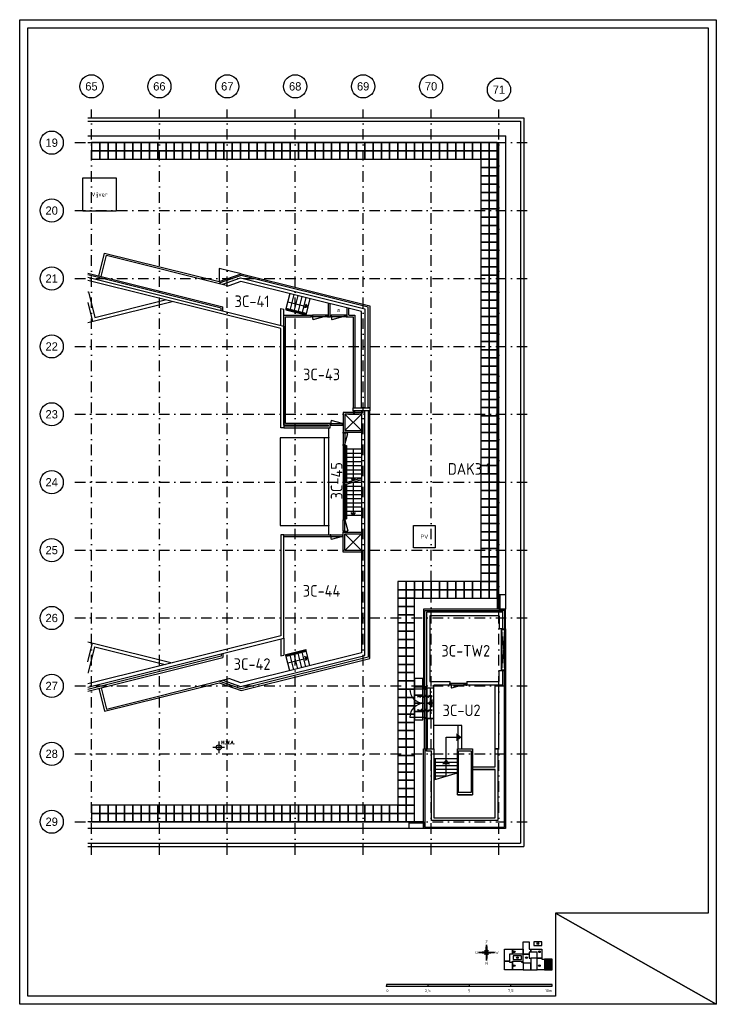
# Model space of a CAD drawing. Header units: millimetres. Extents: x 187868 to 229918, y 27675 to 87125.
import ezdxf
from ezdxf.enums import TextEntityAlignment as Align

# ---------------------------------------------------------------- set-up
doc = ezdxf.new("R2010")
doc.units = ezdxf.units.MM
doc.header["$LTSCALE"] = 50
doc.header["$PDSIZE"] = 5
doc.linetypes.add('DASHDOT', pattern=[25.4, 12.7, -6.35, 0, -6.35])
doc.layers.get('0').update_dxf_attribs({"linetype": 'CONTINUOUS'})
for name, color, linetype in [('02---0-A_2MMTEKST', 2, 'CONTINUOUS'), ('04---0-A_5MMTEKST', 4, 'CONTINUOUS'), ('09---0-A_STRAMIEN', 1, 'DASHDOT'), ('48---0--OVERIGEAFW', 7, 'CONTINUOUS'), ('AL21----', 6, 'CONTINUOUS'), ('AL22----', 2, 'CONTINUOUS'), ('AL24----', 6, 'CONTINUOUS'), ('AL27----', 8, 'CONTINUOUS'), ('AL28----', 3, 'CONTINUOUS'), ('AL31----', 5, 'CONTINUOUS'), ('AL31----sub', 1, 'CONTINUOUS'), ('AL32----', 4, 'CONTINUOUS'), ('AL34----', 6, 'CONTINUOUS'), ('AL47----', 1, 'CONTINUOUS'), ('BL$2----_Kader-modelspace', 252, 'CONTINUOUS'), ('BL$5----', 1, 'CONTINUOUS'), ('BL$6----', 1, 'CONTINUOUS'), ('BL$8----_KAST', 2, 'CONTINUOUS'), ('BL$8----_TEKST', 3, 'CONTINUOUS'), ('BL$8----_Tekst-GGBR', 2, 'CONTINUOUS')]:
    doc.layers.add(name, color=color, linetype=linetype)
doc.styles.add('5', font='BUROTEXT', dxfattribs={"height": 1000})
doc.styles.add('BURO-012', font='isocp.shx', dxfattribs={"height": 1.2})
doc.styles.add('BURO-025', font='isocp.shx')
doc.styles.add('BURO-035', font='isocp.shx')
doc.styles.add('RS', font='romans')
doc.styles.add('STABICAD-050', font='ISOCP.SHX', dxfattribs={"height": 250})

# ---------------------------------------------------------------- blocks, each defined once
blk = doc.blocks.new('Ruimtenr')
at = {"style": 'BURO-035'}
blk.add_attdef('LOKATIENUMMER', text='', height=1, dxfattribs=at).set_placement((0, 0), align=Align.MIDDLE_CENTER)
at = {"color": 2, "style": 'BURO-025', "flags": 1}
blk.add_attdef('GEB-LOK-NUMMER', text='', height=0.75, dxfattribs=at).set_placement((0, -0.25), align=Align.MIDDLE_CENTER)
blk = doc.blocks.new('Tegel-500x500')
blk.add_lwpolyline([(-250, -250), (250, -250), (250, 250), (-250, 250)], close=True)
blk = doc.blocks.new('*U5', base_point=(517, -350))
at = {"color": 0}
for p, q in [((0, -300), (67, -300)), ((0, -400), (0, -300)), ((67, -400), (0, -400)), ((67, -300), (67, -400)), ((967, -300), (67, -300)), ((967, -400), (67, -400)), ((967, -350), (98, -583)), ((1034, -300), (967, -300)), ((967, -300), (967, -400)), ((967, -400), (1034, -400)), ((1034, -400), (1034, -300))]:
    blk.add_line(p, q, dxfattribs=at)
blk.add_arc((967, -350), 900, 180, 195, dxfattribs=at)
blk = doc.blocks.new('Ref_A0-P')
at = {"layer": 'BL$2----_Kader-modelspace', "color": 9}
for p, q in [((841, 0), (647, 110)), ((647, 110), (841, 0))]:
    blk.add_line(p, q, dxfattribs=at)
at = {"layer": 'BL$2----_Kader-modelspace', "color": 1}
blk.add_lwpolyline([(841, 1189), (841, 0), (0, 0), (0, 1189)], close=True, dxfattribs=at)
at = {"layer": 'BL$2----_Kader-modelspace', "color": 9}
blk.add_lwpolyline([(647, 110), (647, 10), (10, 10), (10, 1179), (831, 1179), (831, 110)], close=True, dxfattribs=at)
blk = doc.blocks.new('Kompaspijl')
for p, q in [((9.6, 0), (-9.6, 0)), ((-9.6, 0), (-0.8, -0.8)), ((-9.5, 0), (-9.5, 0)), ((-9.4, 0), (-9.4, 0)), ((-9.3, 0), (-9.3, 0)), ((-9.2, 0), (-9.2, 0)), ((-9, 0.1), (-9, 0)), ((-8.9, 0.1), (-8.9, 0)), ((-8.8, 0.1), (-8.8, 0)), ((-8.7, 0.1), (-8.7, 0)), ((-8.6, 0.1), (-8.6, 0)), ((-8.4, 0.1), (-8.4, 0)), ((-8.3, 0.1), (-8.3, 0)), ((-8.2, 0.1), (-8.2, 0)), ((-8.1, 0.1), (-8.1, 0)), ((-8, 0.1), (-8, 0)), ((-7.8, 0.2), (-7.8, 0)), ((-7.7, 0.2), (-7.7, 0)), ((-7.6, 0.2), (-7.6, 0)), ((-7.5, 0.2), (-7.5, 0)), ((-7.4, 0.2), (-7.4, 0)), ((-7.2, 0.2), (-7.2, 0)), ((-7.1, 0.2), (-7.1, 0)), ((-7, 0.2), (-7, 0)), ((-6.9, 0.2), (-6.9, 0)), ((-6.8, 0.3), (-6.8, 0)), ((-6.6, 0.3), (-6.6, 0)), ((-6.5, 0.3), (-6.5, 0)), ((-6.4, 0.3), (-6.4, 0)), ((-6.3, 0.3), (-6.3, 0)), ((-6.2, 0.3), (-6.2, 0)), ((-6, 0.3), (-6, 0)), ((-5.9, 0.3), (-5.9, 0)), ((-5.8, 0.3), (-5.8, 0)), ((-5.7, 0.4), (-5.7, 0)), ((-5.6, 0.4), (-5.6, 0)), ((-5.4, 0.4), (-5.4, 0)), ((-5.3, 0.4), (-5.3, 0)), ((-5.2, 0.4), (-5.2, 0)), ((-5.1, 0.4), (-5.1, 0)), ((-5, 0.4), (-5, 0)), ((-4.8, 0.4), (-4.8, 0)), ((-4.7, 0.4), (-4.7, 0)), ((-4.6, 0.5), (-4.6, 0)), ((-4.5, 0.5), (-4.5, 0)), ((-4.4, 0.5), (-4.4, 0)), ((-4.2, 0.5), (-4.2, 0)), ((-4.1, 0.5), (-4.1, 0)), ((-4, 0.5), (-4, 0)), ((-3.9, 0.5), (-3.9, 0)), ((-3.8, 0.5), (-3.8, 0)), ((-3.6, 0.5), (-3.6, 0)), ((-3.5, 0.6), (-3.5, 0)), ((-3.4, 0.6), (-3.4, 0)), ((-3.3, 0.6), (-3.3, 0)), ((-3.2, 0.6), (-3.2, 0)), ((-3, 0.6), (-3, 0)), ((-2.9, 0.6), (-2.9, 0)), ((-2.8, 0.6), (-2.8, 0)), ((-2.7, 0.6), (-2.7, 0)), ((-2.6, 0.6), (-2.6, 0)), ((2.4, 2.4), (-2.4, -2.4)), ((2.4, -2.4), (-2.4, 2.4)), ((-2.4, 0.7), (-2.4, 0)), ((-2.3, 0.7), (-2.3, 0)), ((-2.2, 0.7), (-2.2, 0)), ((-2.1, 0.7), (-2.1, 0)), ((-2, 0.7), (-2, 0)), ((-1.8, 0.7), (-1.8, 0)), ((-1.7, 0.7), (-1.7, 0)), ((-1.6, 0.7), (-1.6, 0)), ((-1.5, 0.7), (-1.5, 0)), ((-1.4, 0.7), (-1.4, 0)), ((-1.2, 0.8), (-1.2, 0)), ((-1.1, 0.8), (-1.1, 0)), ((-1, 0.8), (-1, 0)), ((-0.9, 0.8), (-0.9, 0)), ((-0.8, 0.8), (0, 9.6)), ((-0.8, 0.8), (-0.8, 0)), ((-0.6, 0.6), (-0.6, 0)), ((-0.5, 0.5), (-0.5, 0)), ((-0.4, 0.4), (-0.4, 0)), ((-0.3, 0.3), (-0.3, 0)), ((-0.2, 0.2), (-0.2, 0)), ((0, -9.6), (0, 9.6)), ((0, 0), (0, 0)), ((0.1, 8.7), (0.1, 0.1)), ((0.2, 7.4), (0.2, 0.2)), ((0.3, 6.1), (0.3, 0.3)), ((0.4, 4.8), (0.4, 0.4)), ((0.6, 3.4), (0.6, 0.6)), ((0.7, 2.1), (0.7, 0.7)), ((0.8, 0.8), (9.6, 0)), ((-0.8, -0.8), (-0.8, -1.2)), ((-0.6, -0.6), (-0.6, -2.6)), ((-0.5, -0.5), (-0.5, -3.9)), ((-0.4, -0.4), (-0.4, -5.2)), ((-0.3, -0.3), (-0.3, -6.5)), ((-0.2, -0.2), (-0.2, -7.8)), ((0, 0), (0, -9.2)), ((0.8, -0.8), (0, -9.6)), ((0.1, 0), (0.1, -0.1)), ((0.2, 0), (0.2, -0.2)), ((0.3, 0), (0.3, -0.3)), ((0.4, 0), (0.4, -0.4)), ((0.6, 0), (0.6, -0.6)), ((0.7, 0), (0.7, -0.7)), ((0.8, 0), (0.8, -0.8)), ((0.9, 0), (0.9, -0.8)), ((1, 0), (1, -0.8)), ((1.2, 0), (1.2, -0.8)), ((1.3, 0), (1.3, -0.8)), ((1.4, 0), (1.4, -0.7)), ((1.5, 0), (1.5, -0.7)), ((1.6, 0), (1.6, -0.7)), ((1.8, 0), (1.8, -0.7)), ((1.9, 0), (1.9, -0.7)), ((2, 0), (2, -0.7)), ((2.1, 0), (2.1, -0.7)), ((2.2, 0), (2.2, -0.7)), ((2.4, 0), (2.4, -0.7)), ((2.5, 0), (2.5, -0.6)), ((2.6, 0), (2.6, -0.6)), ((2.7, 0), (2.7, -0.6)), ((2.8, 0), (2.8, -0.6)), ((3, 0), (3, -0.6)), ((3.1, 0), (3.1, -0.6)), ((3.2, 0), (3.2, -0.6)), ((3.3, 0), (3.3, -0.6)), ((3.4, 0), (3.4, -0.6)), ((3.6, 0), (3.6, -0.5)), ((3.7, 0), (3.7, -0.5)), ((3.8, 0), (3.8, -0.5)), ((3.9, 0), (3.9, -0.5)), ((4, 0), (4, -0.5)), ((4.2, 0), (4.2, -0.5)), ((4.3, 0), (4.3, -0.5)), ((4.4, 0), (4.4, -0.5)), ((4.5, 0), (4.5, -0.5)), ((4.6, 0), (4.6, -0.5)), ((4.8, 0), (4.8, -0.4)), ((4.9, 0), (4.9, -0.4)), ((5, 0), (5, -0.4)), ((5.1, 0), (5.1, -0.4)), ((5.2, 0), (5.2, -0.4)), ((5.4, 0), (5.4, -0.4)), ((5.5, 0), (5.5, -0.4)), ((5.6, 0), (5.6, -0.4)), ((5.7, 0), (5.7, -0.4)), ((5.8, 0), (5.8, -0.3)), ((6, 0), (6, -0.3)), ((6.1, 0), (6.1, -0.3)), ((6.2, 0), (6.2, -0.3)), ((6.3, 0), (6.3, -0.3)), ((6.4, 0), (6.4, -0.3)), ((6.6, 0), (6.6, -0.3)), ((6.7, 0), (6.7, -0.3)), ((6.8, 0), (6.8, -0.3)), ((6.9, 0), (6.9, -0.2)), ((7, 0), (7, -0.2)), ((7.2, 0), (7.2, -0.2)), ((7.3, 0), (7.3, -0.2)), ((7.4, 0), (7.4, -0.2)), ((7.5, 0), (7.5, -0.2)), ((7.6, 0), (7.6, -0.2)), ((7.8, 0), (7.8, -0.2)), ((7.9, 0), (7.9, -0.2)), ((8, 0), (8, -0.1)), ((8.1, 0), (8.1, -0.1)), ((8.2, 0), (8.2, -0.1)), ((8.4, 0), (8.4, -0.1)), ((8.5, 0), (8.5, -0.1)), ((8.6, 0), (8.6, -0.1)), ((8.7, 0), (8.7, -0.1)), ((8.8, 0), (8.8, -0.1)), ((9, 0), (9, -0.1)), ((9.1, 0), (9.1, 0)), ((9.2, 0), (9.2, 0)), ((9.3, 0), (9.3, 0)), ((9.4, 0), (9.4, 0)), ((9.6, 0), (9.6, 0))]:
    blk.add_line(p, q)
for points in [[(0, 0), (-0.8, 0.8), (-9.6, 0), (0, 0)], [(0, 0), (-0.8, -0.8), (0, -9.6)], [(0, 0), (0.8, 0.8), (0, 9.6)], [(0, 0), (0.8, -0.8), (9.6, 0), (0, 0)]]:
    blk.add_lwpolyline(points, close=True)
at = {"style": 'BURO-035'}
for tag, p in [('KR-1', (0, 12.8)), ('KR-4', (-12, 0)), ('KR-2', (12.4, 0)), ('KR-3', (0, -12.8))]:
    blk.add_attdef(tag, text='', height=3.5, dxfattribs=at).set_placement(p, align=Align.MIDDLE_CENTER)
blk = doc.blocks.new('HG_50')
at = {"layer": 'BL$6----'}
for p, q in [((200.1, 7.5), (0.1, 7.5)), ((0.1, 7.5), (0.1, 5.5)), ((0.1, 5.5), (200.1, 5.5)), ((50.1, 7.5), (50.1, 5.5)), ((100.1, 7.5), (100.1, 5.5)), ((150.1, 7.5), (150.1, 5.5)), ((200.1, 5.5), (200.1, 7.5))]:
    blk.add_line(p, q, dxfattribs=at)
for points in [[(152.5, 44.1), (148.5, 44.1), (148.5, 35.4), (142.6, 35.4), (142.6, 49.9), (152.5, 49.9)], [(152.5, 49.9), (165.4, 49.9), (165.4, 44.1), (152.5, 44.1)], [(172.5, 44.1), (165.4, 44.1), (165.4, 50.5), (165.4, 59.1), (172.5, 59.1), (172.5, 50.5), (172.5, 49.9), (174.5, 49.9), (174.5, 46.5), (172.5, 46.5)], [(174.5, 49.9), (187.8, 49.9), (187.8, 39.4), (182, 39.4), (182, 46.5), (174.5, 46.5)], [(177.9, 59.1), (177.9, 54.6), (187.9, 54.6), (187.9, 59.1)], [(153.1, 42), (153.1, 37.5), (163.1, 37.5), (163.1, 42)], [(174.5, 33.1), (165.4, 33.1), (165.4, 44.1), (172.5, 44.1), (172.5, 39.4), (174.5, 39.4)], [(182, 25), (182, 39.4), (174.5, 39.4), (174.5, 25)], [(182, 39.4), (187.8, 39.4), (187.8, 38.2), (191.1, 38.2), (191.1, 25), (182, 25)], [(191.1, 38.2), (191.1, 25), (200.1, 25), (200.1, 38.2)], [(152.5, 25), (142.6, 25), (142.6, 35.4), (148.5, 35.4), (148.5, 34.5), (152.5, 34.5)], [(174.5, 33.1), (165.4, 33.1), (165.4, 25), (174.5, 25)]]:
    blk.add_lwpolyline(points, close=True, dxfattribs=at)
blk.add_lwpolyline([(152.5, 25), (152.5, 35.7), (163.2, 35.7), (163.2, 34.5), (165.4, 34.5), (165.4, 25), (152.5, 25)], dxfattribs=at)
for centre in [(154.4, 47), (183, 56.9), (184.8, 47), (158.2, 39.8), (169.2, 39.8), (154.4, 30.2), (184.8, 30.2)]:
    blk.add_circle(centre, 1.08, dxfattribs=at)
blk.add_point((0.1, 5.5), dxfattribs=at)
blk.add_point((0.1, 5.5), dxfattribs=at)
for points in [[(50.1, 7.5), (50.1, 5.5), (100.1, 7.5), (100.1, 5.5)], [(150.1, 7.5), (150.1, 5.5), (200.1, 7.5), (200.1, 5.5)]]:
    blk.add_solid(points, dxfattribs=at)
at = {"layer": 'BL$5----'}
ref = blk.add_blockref('Kompaspijl', (121, 45.9), dxfattribs=at)
ref.add_attrib('KR-1', 'Z', dxfattribs={"height": 3.5, "style": 'BURO-035'}).set_placement((121, 58.7), align=Align.MIDDLE_CENTER)
ref.add_attrib('KR-2', 'W', dxfattribs={"height": 3.5, "style": 'BURO-035'}).set_placement((133.4, 45.9), align=Align.MIDDLE_CENTER)
ref.add_attrib('KR-3', 'N', dxfattribs={"height": 3.5, "style": 'BURO-035'}).set_placement((121, 33.1), align=Align.MIDDLE_CENTER)
ref.add_attrib('KR-4', 'O', dxfattribs={"height": 3.5, "style": 'BURO-035'}).set_placement((109, 45.9), align=Align.MIDDLE_CENTER)
at = {"layer": 'BL$6----', "style": 'BURO-012'}
for s, p in [('E', (154.4, 47)), ('H', (183, 56.9)), ('D', (184.8, 47)), ('G', (158.2, 39.8)), ('A', (169.2, 39.8)), ('B', (154.4, 30.2)), ('C', (184.8, 30.2))]:
    blk.add_text(s, height=1.2, dxfattribs=at).set_placement(p, align=Align.MIDDLE)
at = {"layer": 'BL$6----', "style": 'BURO-035'}
blk.add_text('0', height=3.5, dxfattribs=at).set_placement((0, 0), align=Align.MIDDLE_LEFT)
for s, p in [('2,5', (50.1, 0)), ('5', (100.1, -0.1)), ('7,5', (150.1, 0.1))]:
    blk.add_text(s, height=3.5, dxfattribs=at).set_placement(p, align=Align.MIDDLE_CENTER)
blk.add_text('10m', height=3.5, dxfattribs=at).set_placement((200, 0), align=Align.MIDDLE_RIGHT)
blk = doc.blocks.new('114-31d')
at = {"color": 0, "linetype": 'Continuous'}
for p, q in [((-50, 350), (50, 450)), ((-50, 450), (50, 350)), ((0, 400), (0, -400)), ((-50, -350), (50, -450)), ((-50, -450), (50, -350))]:
    blk.add_line(p, q, dxfattribs=at)
blk.add_lwpolyline([(-75, 279), (53, 225, -0.585797), (53, 151), (-54, 99, 0.585797), (-53, 26), (53, -26, -0.588627), (53, -99), (-53, -150, 0.585797), (-54, -224), (75, -279)], format="xyb", dxfattribs=at)

msp = doc.modelspace()

# ---------------------------------------------------------------- hatches: boundary and pattern name
at = {"layer": 'BL$6----'}
h = msp.add_hatch(dxfattribs=at)
h.set_pattern_fill('ANSI31', color=256, scale=10)
h.paths.add_polyline_path([(220007, 30410), (219554, 30410), (219554, 29750), (220007, 29750)])

# ---------------------------------------------------------------- linework, layer by layer
at = {"layer": '09---0-A_STRAMIEN'}
for p, q in [((192200, 36700), (192200, 81700)), ((196300, 36700), (196300, 81700)), ((200400, 36700), (200400, 81700)), ((204500, 36700), (204500, 81700)), ((208600, 36700), (208600, 81700)), ((212700, 36700), (212700, 81700)), ((216800, 36700), (216800, 81700)), ((191200, 79700), (218800, 79700)), ((191200, 75600), (218800, 75600)), ((191200, 71500), (218800, 71500)), ((191200, 67400), (218800, 67400)), ((191200, 63300), (218800, 63300)), ((191200, 59200), (218800, 59200)), ((191200, 55100), (218800, 55100)), ((191200, 51000), (218800, 51000)), ((191200, 46900), (218800, 46900)), ((191200, 42800), (218800, 42800)), ((191200, 38700), (218800, 38700))]:
    msp.add_line(p, q, dxfattribs=at)
at = {"layer": '09---0-A_STRAMIEN', "linetype": 'Continuous'}
for centre in [(192200, 83100), (196300, 83100), (200400, 83100), (204500, 83100), (208600, 83100), (212700, 83100), (216800, 82900), (189800, 79700), (189800, 75600), (189800, 71500), (189800, 67400), (189800, 63300), (189800, 59200), (189800, 55100), (189800, 51000), (189800, 46900), (189800, 42800), (189800, 38700)]:
    msp.add_circle(centre, 700, dxfattribs=at)
at = {"layer": '48---0--OVERIGEAFW'}
for p, q in [((208000, 63517), (208000, 63692)), ((208000, 63692), (209000, 63692)), ((209000, 63692), (209000, 63517)), ((208500, 62317), (207500, 63317)), ((208500, 63317), (207500, 62317)), ((209000, 63517), (208000, 63517)), ((206500, 62477), (206500, 61877)), ((203600, 61877), (203600, 56577)), ((206500, 61877), (203600, 61877)), ((206250, 61877), (206250, 56577)), ((206500, 61877), (206500, 56577)), ((203600, 56577), (206500, 56577)), ((206500, 56577), (206500, 56027)), ((208500, 55083), (207500, 56083)), ((208500, 56083), (207500, 55083))]:
    msp.add_line(p, q, dxfattribs=at)
at = {"layer": '48---0--OVERIGEAFW', "const_width": 15}
for points in [[(206600, 62477), (206600, 61927), (206558, 61885)], [(206600, 56023), (206600, 56573), (206558, 56615)]]:
    msp.add_lwpolyline(points, dxfattribs=at)
at = {"layer": 'AL21----'}
for p, q in [((201238, 71778), (199903, 72111)), ((199903, 72111), (199903, 71311))]:
    msp.add_line(p, q, dxfattribs=at)
at = {"layer": 'AL22----'}
for p, q in [((191975, 70688), (192021, 70700)), ((192021, 70700), (192408, 69147)), ((192408, 69147), (196658, 70207)), ((191975, 70056), (192262, 68905)), ((192456, 68953), (197071, 70104)), ((206506, 69192), (206506, 70001)), ((206606, 69192), (206606, 69976)), ((207640, 69192), (207640, 69718)), ((207740, 69292), (207740, 69693)), ((203822, 62642), (203822, 69292)), ((203822, 69292), (205472, 69292)), ((203922, 62742), (203922, 69192)), ((203922, 69192), (205472, 69192)), ((205472, 69292), (205472, 69192)), ((206506, 69192), (206606, 69192)), ((207640, 69192), (208000, 69192)), ((207740, 69292), (208100, 69292)), ((208000, 69192), (208000, 63692)), ((208100, 69292), (208100, 63692)), ((191975, 68833), (192456, 68953)), ((207400, 63417), (207400, 62217)), ((208500, 63417), (207400, 63417)), ((207500, 63317), (207500, 62317)), ((208500, 63317), (207500, 63317)), ((208000, 63517), (208000, 63417)), ((208000, 63417), (208100, 63417)), ((208100, 63417), (208100, 63517)), ((206500, 62642), (203822, 62642)), ((206500, 62577), (203822, 62577)), ((203822, 62477), (206600, 62477)), ((206600, 62742), (203922, 62742)), ((206500, 62577), (206500, 62642)), ((206600, 62477), (206600, 62742)), ((207400, 62217), (208500, 62217)), ((207500, 62317), (208500, 62317)), ((207400, 61417), (207400, 56983)), ((207500, 61417), (207400, 61417)), ((207500, 56983), (207500, 61417)), ((207400, 56983), (207500, 56983)), ((203822, 56023), (206600, 56023)), ((203822, 55923), (206600, 55923)), ((206600, 56023), (206600, 55923)), ((207400, 54983), (207400, 56183)), ((207400, 56183), (208500, 56183)), ((207500, 56083), (208500, 56083)), ((207500, 55083), (207500, 56083)), ((208500, 54983), (207400, 54983)), ((208500, 55083), (207500, 55083)), ((212425, 51350), (212425, 46775)), ((217025, 51350), (212425, 51350)), ((216815, 51140), (212635, 51140)), ((212635, 51140), (212635, 47160)), ((216815, 51140), (216815, 50350)), ((217025, 50350), (217025, 51350)), ((217025, 50350), (216815, 50350)), ((191975, 49567), (192456, 49447)), ((191975, 48344), (192262, 49495)), ((192456, 49447), (197071, 48296)), ((192021, 47700), (192408, 49253)), ((192408, 49253), (196658, 48193)), ((191975, 47712), (192021, 47700)), ((217025, 47800), (216815, 47800)), ((216815, 47160), (216815, 47800)), ((217025, 46950), (217025, 47800)), ((212635, 47160), (213835, 47160)), ((213835, 47160), (213835, 46950)), ((214869, 47160), (216815, 47160)), ((214869, 47160), (214869, 46950)), ((212425, 46775), (212875, 46775)), ((212875, 46775), (212875, 46950)), ((213835, 46950), (212875, 46950)), ((217025, 46950), (214869, 46950)), ((216575, 43100), (216575, 46950)), ((216785, 43100), (216785, 46950)), ((212475, 44925), (212475, 43100)), ((212875, 44925), (212475, 44925)), ((212875, 43100), (212875, 44925)), ((212475, 43100), (212875, 43100)), ((216785, 43100), (216575, 43100))]:
    msp.add_line(p, q, dxfattribs=at)
at = {"layer": 'AL24----'}
for p, q in [((204170, 70583), (203940, 69661)), ((204413, 70523), (204195, 69650)), ((204655, 70462), (204438, 69589)), ((204898, 70402), (204680, 69529)), ((205141, 70341), (204923, 69468)), ((205383, 70281), (205153, 69359)), ((203940, 69661), (203928, 69613)), ((203928, 69613), (205141, 69311)), ((203940, 69661), (205153, 69359)), ((203953, 69710), (205165, 69408)), ((204049, 70098), (205262, 69796)), ((204183, 69601), (204171, 69552)), ((204426, 69541), (204414, 69492)), ((204668, 69480), (204656, 69432)), ((204911, 69420), (204899, 69371)), ((205153, 69359), (205141, 69311)), ((207500, 61417), (207600, 61417)), ((207500, 61367), (207550, 61367)), ((207550, 61367), (207550, 59148)), ((207600, 61417), (207600, 59163)), ((207550, 61185), (207500, 61185)), ((207550, 60935), (207500, 60935)), ((207550, 60685), (207500, 60685)), ((208500, 61185), (207600, 61185)), ((208500, 60935), (207600, 60935)), ((208500, 60685), (207600, 60685)), ((208000, 61185), (208000, 59284)), ((207550, 60435), (207500, 60435)), ((207550, 60185), (207500, 60185)), ((208500, 60435), (207600, 60435)), ((208500, 60185), (207600, 60185)), ((207550, 59935), (207500, 59935)), ((207550, 59685), (207500, 59685)), ((208500, 59935), (207600, 59935)), ((208500, 59685), (207600, 59685)), ((207550, 59435), (207500, 59435)), ((208500, 59435), (207500, 59133)), ((208500, 59344), (207500, 59042)), ((207550, 59185), (207500, 59185)), ((207550, 59185), (207500, 59185)), ((207550, 58935), (207500, 58935)), ((207550, 59057), (207550, 57033)), ((208500, 59435), (207600, 59435)), ((207674, 59185), (207600, 59185)), ((207600, 59072), (207600, 56983)), ((208500, 58935), (207600, 58935)), ((208500, 59185), (207974, 59185)), ((208000, 59185), (208000, 57185)), ((207550, 58685), (207500, 58685)), ((207550, 58435), (207500, 58435)), ((208500, 58685), (207600, 58685)), ((208500, 58435), (207600, 58435)), ((207550, 58185), (207500, 58185)), ((207550, 57935), (207500, 57935)), ((207550, 57685), (207500, 57685)), ((208500, 58185), (207600, 58185)), ((208500, 57935), (207600, 57935)), ((208500, 57685), (207600, 57685)), ((207550, 57435), (207500, 57435)), ((207550, 57185), (207500, 57185)), ((208500, 57435), (207600, 57435)), ((208500, 57185), (207600, 57185)), ((207500, 57033), (207550, 57033)), ((207500, 56983), (207600, 56983)), ((203928, 48787), (205141, 49089)), ((203940, 48739), (203928, 48787)), ((203940, 48739), (205153, 49041)), ((203953, 48690), (205165, 48992)), ((204183, 48799), (204171, 48848)), ((204413, 47877), (204195, 48750)), ((204426, 48859), (204414, 48908)), ((204655, 47938), (204438, 48811)), ((204668, 48920), (204656, 48968)), ((204898, 47998), (204680, 48871)), ((204911, 48980), (204899, 49029)), ((205141, 48059), (204923, 48932)), ((205153, 49041), (205141, 49089)), ((205383, 48119), (205153, 49041)), ((204170, 47817), (203940, 48739)), ((204049, 48302), (205262, 48604)), ((212455, 46775), (212875, 46775)), ((212455, 44925), (212455, 46775)), ((212665, 44925), (212665, 46775)), ((212875, 44925), (212875, 46775)), ((212875, 45850), (212455, 45850)), ((212455, 44925), (212875, 44925)), ((214554, 44500), (212875, 44500)), ((214344, 43100), (214344, 44500)), ((214554, 43100), (214554, 44500)), ((213610, 41449), (213610, 43800)), ((213610, 43800), (214554, 43800)), ((214294, 42491), (212875, 42491)), ((214294, 42281), (212875, 42281)), ((212905, 42491), (212905, 41240)), ((212958, 42491), (212958, 41256)), ((214294, 42071), (212875, 42071)), ((214294, 41861), (212875, 41861)), ((214294, 41651), (212875, 41651)), ((212875, 41231), (214294, 41651)), ((215194, 41861), (216575, 41861)), ((213585, 41441), (212875, 41441))]:
    msp.add_line(p, q, dxfattribs=at)
for points in [[(205114, 69958), (205262, 69796), (205055, 69722)], [(208122, 59467), (208000, 59284), (207878, 59467)], [(208122, 57368), (208000, 57185), (207878, 57368)], [(205114, 48442), (205262, 48604), (205055, 48678)]]:
    msp.add_lwpolyline(points, dxfattribs=at)
for points in [[(205055, 69722), (205114, 69958), (205262, 69796)], [(207878, 59467), (208122, 59467), (208000, 59284)], [(207878, 57368), (208122, 57368), (208000, 57185)], [(205055, 48678), (205114, 48442), (205262, 48604)], [(212791, 46099), (212455, 45850), (212791, 45601)], [(214217, 43551), (214554, 43800), (214217, 44049)], [(213858, 42155), (213610, 42491), (213361, 42155)]]:
    msp.add_solid(points, dxfattribs=at)
at = {"layer": 'AL27----'}
for p, q in [((191975, 80110), (217210, 80110)), ((191975, 79700), (216800, 79700)), ((216700, 79700), (216700, 51525)), ((216800, 51525), (216800, 79700)), ((217210, 51525), (217210, 80110)), ((216800, 52425), (217210, 52425)), ((216875, 51525), (216875, 52425)), ((216800, 51525), (217210, 51525)), ((199883, 43538), (199883, 42838)), ((200233, 43188), (199533, 43188)), ((212250, 38700), (191975, 38700)), ((211350, 38700), (211350, 38290)), ((212250, 38700), (212250, 38290)), ((212250, 38290), (191975, 38290)), ((211350, 38625), (212250, 38625))]:
    msp.add_line(p, q, dxfattribs=at)
msp.add_circle((199883, 43188), 150, dxfattribs=at)
for points in [[(216875, 51525), (216850, 51525), (216875, 52425), (216850, 52425)], [(211350, 38625), (211350, 38650), (212250, 38625), (212250, 38650)]]:
    msp.add_solid(points, dxfattribs=at)
at = {"layer": 'AL28----'}
for p, q in [((192638, 71647), (192985, 73036)), ((192788, 71610), (193110, 72902)), ((192985, 73036), (199903, 71311)), ((193110, 72902), (200483, 71063)), ((191975, 71813), (200128, 69780)), ((200028, 69702), (191975, 71710)), ((191975, 71581), (203822, 68627)), ((203622, 68471), (191975, 71375)), ((199903, 71311), (201238, 71778)), ((201242, 71674), (199908, 71207)), ((200129, 71152), (201206, 71529)), ((201206, 71529), (208700, 69660)), ((201238, 71778), (209000, 69843)), ((208900, 69765), (201242, 71674)), ((201215, 71320), (200483, 71063)), ((208500, 69504), (201215, 71320)), ((200028, 69573), (200028, 69702)), ((200128, 69548), (200128, 69780)), ((203622, 69689), (203822, 69640)), ((203622, 68677), (203622, 69689)), ((203822, 68627), (203822, 69640)), ((208700, 69660), (208700, 63692)), ((208900, 63692), (208900, 69765)), ((209000, 69843), (209000, 63692)), ((208500, 63692), (208500, 69504)), ((203622, 62477), (203622, 68471)), ((203822, 68627), (203822, 62477)), ((208700, 63692), (208500, 63692)), ((209000, 63692), (208900, 63692)), ((208700, 63517), (208500, 63517)), ((208500, 63517), (208500, 48896)), ((208700, 48740), (208700, 63517)), ((209000, 63517), (208900, 63517)), ((208900, 63517), (208900, 48635)), ((209000, 48557), (209000, 63517)), ((203822, 62477), (203622, 62477)), ((203822, 56023), (203622, 56023)), ((203622, 56023), (203622, 49929)), ((203822, 49773), (203822, 56023)), ((203622, 49929), (191975, 47025)), ((191975, 46819), (203822, 49773)), ((203622, 49723), (203622, 48711)), ((203822, 49773), (203822, 48760)), ((200028, 48827), (200028, 48698)), ((200128, 48852), (200128, 48620)), ((208500, 48896), (201215, 47080)), ((203622, 48711), (203822, 48760)), ((200028, 48698), (191975, 46690)), ((191975, 46587), (200128, 48620)), ((201206, 46871), (208700, 48740)), ((201238, 46622), (209000, 48557)), ((208900, 48635), (201242, 46726)), ((192989, 45365), (199903, 47089)), ((193110, 45498), (200483, 47337)), ((199903, 47089), (201238, 46622)), ((201242, 46726), (199908, 47193)), ((200129, 47248), (201206, 46871)), ((201215, 47080), (200483, 47337)), ((192642, 46754), (192989, 45365)), ((192788, 46790), (193110, 45498)), ((216575, 43100), (216725, 43100)), ((214294, 40325), (215194, 40325))]:
    msp.add_line(p, q, dxfattribs=at)
for points in [[(217125, 51450), (217125, 50350), (217200, 50350), (217200, 51525), (212250, 51525), (212250, 46775), (212425, 46775), (212425, 46850), (212325, 46850), (212325, 51450)], [(212425, 43100), (212875, 43100), (212875, 38925), (216575, 38925), (216575, 41861), (215194, 41861), (215194, 42011), (216575, 42011), (216575, 43100), (216725, 43100), (216725, 38775), (212725, 38775), (212725, 42950), (212425, 42950)], [(215144, 42950), (214344, 42950), (214344, 40475), (215144, 40475)]]:
    msp.add_lwpolyline(points, close=True, dxfattribs=at)
for points in [[(217200, 47800), (217125, 47800), (217200, 47800), (217200, 38300), (212250, 38300), (212250, 43100), (212425, 43100), (212425, 43025), (212325, 43025), (212325, 38375), (217125, 38375), (217125, 47800)], [(215144, 40325), (214294, 40325), (214294, 43100), (215194, 43100), (215194, 40325)]]:
    msp.add_lwpolyline(points, dxfattribs=at)
at = {"layer": 'AL31----'}
for p, q in [((216950, 47800), (216950, 50350)), ((216950, 50350), (217200, 50350)), ((217125, 50300), (216950, 47850)), ((216950, 50300), (217125, 47850)), ((216950, 50300), (217125, 50300)), ((217125, 50350), (217125, 47800)), ((217200, 50350), (217200, 47800)), ((217125, 47850), (216950, 47850)), ((217200, 47800), (216950, 47800)), ((212275, 46710), (211415, 46710)), ((212375, 46775), (212275, 46775)), ((212275, 46775), (212275, 44925)), ((212275, 46710), (212375, 46710)), ((212375, 46775), (212375, 44925)), ((212275, 44990), (211415, 44990)), ((212275, 44990), (212375, 44990)), ((212275, 44925), (212275, 43100)), ((212375, 44925), (212275, 44925)), ((212375, 44925), (212375, 43100))]:
    msp.add_line(p, q, dxfattribs=at)
for centre, start, end in [((212275, 46710), 180, 270), ((212275, 44990), 90, 180)]:
    msp.add_arc(centre, 860, start, end, dxfattribs=at)
at = {"layer": 'AL32----'}
for p, q in [((206600, 62742), (206650, 62742)), ((206650, 62642), (206600, 62642)), ((206650, 62742), (207350, 62742)), ((206650, 62742), (206650, 62642)), ((206650, 62642), (207350, 62642)), ((207350, 62742), (206674, 62923)), ((207350, 62642), (207350, 62742)), ((207350, 62742), (207400, 62742)), ((207400, 62642), (207350, 62642)), ((207400, 62167), (207400, 62217)), ((207400, 62167), (207400, 61467)), ((207500, 62167), (207400, 62167)), ((207500, 62217), (207500, 62167)), ((207500, 62167), (207500, 61467)), ((207500, 61467), (207681, 62143)), ((207400, 61467), (207500, 61467)), ((207400, 61417), (207400, 61467)), ((207500, 61467), (207500, 61417)), ((207400, 56983), (207400, 56933)), ((207400, 56933), (207500, 56933)), ((207400, 56233), (207400, 56933)), ((207500, 56933), (207500, 56983)), ((207500, 56233), (207500, 56933)), ((207500, 56933), (207681, 56257)), ((206650, 56023), (206600, 56023)), ((206600, 55923), (206650, 55923)), ((206650, 56023), (207350, 56023)), ((206650, 55923), (206650, 56023)), ((206650, 55923), (207350, 55923)), ((207350, 55923), (206674, 55742)), ((207350, 56023), (207350, 55923)), ((207400, 56023), (207350, 56023)), ((207350, 55923), (207400, 55923)), ((207500, 56233), (207400, 56233)), ((207400, 56233), (207400, 56183)), ((207500, 56183), (207500, 56233))]:
    msp.add_line(p, q, dxfattribs=at)
for centre, start, end in [((207350, 62742), 165, 180), ((207500, 61467), 75, 90), ((207350, 55923), 180, 195), ((207500, 56933), 270, 285)]:
    msp.add_arc(centre, 700, start, end, dxfattribs=at)
at = {"layer": 'AL34----'}
for p, q in [((191975, 81200), (218300, 81200)), ((191975, 81000), (218100, 81000)), ((218100, 81000), (218100, 37400)), ((218300, 81200), (218300, 37200)), ((191975, 37400), (218100, 37400)), ((191975, 37200), (218300, 37200))]:
    msp.add_line(p, q, dxfattribs=at)
at = {"layer": 'AL47----'}
msp.add_lwpolyline([(191685, 77574), (193685, 77574), (193685, 75574), (191685, 75574)], close=True, dxfattribs=at)
at = {"layer": 'AL47----', "ltscale": 50}
msp.add_lwpolyline([(211638, 56583), (212952, 56583), (212952, 55239), (211638, 55239)], close=True, dxfattribs=at)

# ---------------------------------------------------------------- block references
at = {"layer": 'AL31----sub', "rotation": 90}
for p in [(212325, 46280), (212325, 45420)]:
    msp.add_blockref('114-31d', p, dxfattribs=at)
at = {"layer": 'AL32----'}
for p in [(205989, 69242), (207123, 69242), (214352, 47000)]:
    msp.add_blockref('*U5', p, dxfattribs=at)
at = {"layer": 'AL47----'}
for p in [(192450, 79450), (192950, 79450), (193450, 79450), (193950, 79450), (194450, 79450), (194950, 79450), (195450, 79450), (195950, 79450), (196450, 79450), (196950, 79450), (197450, 79450), (197950, 79450), (198450, 79450), (198950, 79450), (199450, 79450), (199950, 79450), (200450, 79450), (200950, 79450), (201450, 79450), (201950, 79450), (202450, 79450), (202950, 79450), (203450, 79450), (203950, 79450), (204450, 79450), (204950, 79450), (205450, 79450), (205950, 79450), (206450, 79450), (206950, 79450), (207450, 79450), (207950, 79450), (208450, 79450), (208950, 79450), (209450, 79450), (209950, 79450), (210450, 79450), (210950, 79450), (211450, 79450), (211950, 79450), (212450, 79450), (212950, 79450), (213450, 79450), (213950, 79450), (214450, 79450), (214950, 79450), (215450, 79450), (215950, 79450), (216450, 79450), (192450, 78950), (192950, 78950), (193450, 78950), (193950, 78950), (194450, 78950), (194950, 78950), (195450, 78950), (195950, 78950), (196450, 78950), (196950, 78950), (197450, 78950), (197950, 78950), (198450, 78950), (198950, 78950), (199450, 78950), (199950, 78950), (200450, 78950), (200950, 78950), (201450, 78950), (201950, 78950), (202450, 78950), (202950, 78950), (203450, 78950), (203950, 78950), (204450, 78950), (204950, 78950), (205450, 78950), (205950, 78950), (206450, 78950), (206950, 78950), (207450, 78950), (207950, 78950), (208450, 78950), (208950, 78950), (209450, 78950), (209950, 78950), (210450, 78950), (210950, 78950), (211450, 78950), (211950, 78950), (212450, 78950), (212950, 78950), (213450, 78950), (213950, 78950), (214450, 78950), (214950, 78950), (215450, 78950), (215950, 78950), (216450, 78950), (215950, 78450), (216450, 78450), (215950, 77950), (216450, 77950), (215950, 77450), (216450, 77450), (215950, 76950), (215950, 76450), (216450, 76950), (216450, 76450), (215950, 75950), (216450, 75950), (215950, 75450), (216450, 75450), (215950, 74950), (216450, 74950), (215950, 74450), (216450, 74450), (215950, 73950), (216450, 73950), (215950, 73450), (215950, 72950), (216450, 73450), (216450, 72950), (215950, 72450), (216450, 72450), (215950, 71950), (216450, 71950), (215950, 71450), (216450, 71450), (215950, 70950), (216450, 70950), (215950, 70450), (215950, 69950), (216450, 70450), (216450, 69950), (215950, 69450), (216450, 69450), (215950, 68950), (216450, 68950), (215950, 68450), (216450, 68450), (215950, 67950), (216450, 67950), (215950, 67450), (215950, 66950), (216450, 67450), (216450, 66950), (215950, 66450), (216450, 66450), (215950, 65950), (216450, 65950), (215950, 65450), (216450, 65450), (215950, 64950), (216450, 64950), (215950, 64450), (216450, 64450), (215950, 63950), (215950, 63450), (216450, 63950), (216450, 63450), (215950, 62950), (216450, 62950), (215950, 62450), (216450, 62450), (215950, 61950), (216450, 61950), (215950, 61450), (216450, 61450), (215950, 60950), (215950, 60450), (216450, 60950), (216450, 60450), (215950, 59950), (216450, 59950), (215950, 59450), (216450, 59450), (215950, 58950), (216450, 58950), (215950, 58450), (216450, 58450), (215950, 57950), (215950, 57450), (216450, 57950), (216450, 57450), (215950, 56950), (216450, 56950), (215950, 56450), (216450, 56450), (215950, 55950), (216450, 55950), (215950, 55450), (216450, 55450), (215950, 54950), (215950, 54450), (216450, 54950), (216450, 54450), (215950, 53950), (216450, 53950), (215950, 53450), (216450, 53450), (210950, 52950), (211450, 52950), (211950, 52950), (212450, 52950), (212950, 52950), (213450, 52950), (213950, 52950), (214450, 52950), (214950, 52950), (215450, 52950), (215950, 52950), (216450, 52950), (210950, 52450), (211450, 52450), (211950, 52450), (212450, 52450), (212950, 52450), (213450, 52450), (213950, 52450), (214450, 52450), (214950, 52450), (215450, 52450), (215950, 52450), (216450, 52450), (210950, 51950), (211450, 51950), (210950, 51450), (210950, 50950), (211450, 51450), (211450, 50950), (210950, 50450), (211450, 50450), (210950, 49950), (211450, 49950), (210950, 49450), (211450, 49450), (210950, 48950), (211450, 48950), (210950, 48450), (210950, 47950), (211450, 48450), (211450, 47950), (210950, 47450), (211450, 47450), (210950, 46950), (211450, 46950), (211950, 47100), (210950, 46450), (211450, 46450), (211950, 46600), (210950, 45950), (211450, 45950), (211950, 46100), (211950, 45600), (210950, 45450), (210950, 44950), (211450, 45450), (211450, 44950), (211950, 45100), (210950, 44450), (211450, 44450), (210950, 43950), (211450, 43950), (210950, 43450), (211450, 43450), (210950, 42950), (211450, 42950), (210950, 42450), (211450, 42450), (210950, 41950), (210950, 41450), (211450, 41950), (211450, 41450), (210950, 40950), (211450, 40950), (210950, 40450), (211450, 40450), (210950, 39950), (211450, 39950), (192450, 39450), (192950, 39450), (193450, 39450), (193950, 39450), (194450, 39450), (194950, 39450), (195450, 39450), (195950, 39450), (196450, 39450), (196950, 39450), (197450, 39450), (197950, 39450), (198450, 39450), (198950, 39450), (199450, 39450), (199950, 39450), (200450, 39450), (200950, 39450), (201450, 39450), (201950, 39450), (202450, 39450), (202950, 39450), (203450, 39450), (203950, 39450), (204450, 39450), (204950, 39450), (205450, 39450), (205950, 39450), (206450, 39450), (206950, 39450), (207450, 39450), (207950, 39450), (208450, 39450), (208950, 39450), (209450, 39450), (209950, 39450), (210450, 39450), (210950, 39450), (211450, 39450), (192450, 38950), (192950, 38950), (193450, 38950), (193950, 38950), (194450, 38950), (194950, 38950), (195450, 38950), (195950, 38950), (196450, 38950), (196950, 38950), (197450, 38950), (197950, 38950), (198450, 38950), (198950, 38950), (199450, 38950), (199950, 38950), (200450, 38950), (200950, 38950), (201450, 38950), (201950, 38950), (202450, 38950), (202950, 38950), (203450, 38950), (203950, 38950), (204450, 38950), (204950, 38950), (205450, 38950), (205950, 38950), (206450, 38950), (206950, 38950), (207450, 38950), (207950, 38950), (208450, 38950), (208950, 38950), (209450, 38950), (209950, 38950), (210450, 38950), (210950, 38950), (211450, 38950)]:
    msp.add_blockref('Tegel-500x500', p, dxfattribs=at)
at = {"layer": 'BL$2----_Kader-modelspace', "xscale": 50, "yscale": 50, "zscale": 50}
msp.add_blockref('Ref_A0-P', (187868, 27675), dxfattribs=at)
at = {"layer": 'BL$6----', "xscale": 50, "yscale": 50, "zscale": 50}
msp.add_blockref('HG_50', (210000, 28500), dxfattribs=at)
at = {"layer": 'BL$8----_KAST', "xscale": 250, "yscale": 250, "zscale": 250}
msp.add_blockref('Ruimtenr', (207119, 69600), dxfattribs=at).add_auto_attribs({'LOKATIENUMMER': 'a'})
at = {"layer": 'BL$8----_TEKST', "xscale": 700, "yscale": 700, "zscale": 700}
for p, values in [((201895, 70122), {'LOKATIENUMMER': '3C-41'}), ((206090, 65704), {'LOKATIENUMMER': '3C-43'}), ((206090, 52639), {'LOKATIENUMMER': '3C-44'}), ((214794, 49021), {'LOKATIENUMMER': '3C-TW2'}), ((201895, 48217), {'LOKATIENUMMER': '3C-42'}), ((214542, 45424), {'LOKATIENUMMER': '3C-U2'})]:
    msp.add_blockref('Ruimtenr', p, dxfattribs=at).add_auto_attribs(values)
at = {"layer": 'BL$8----_TEKST', "xscale": 700, "yscale": 700, "zscale": 700, "rotation": 90}
msp.add_blockref('Ruimtenr', (207000, 59284), dxfattribs=at).add_auto_attribs({'LOKATIENUMMER': '3C-45'})
at = {"layer": 'BL$8----_Tekst-GGBR', "xscale": 700, "yscale": 700, "zscale": 700}
msp.add_blockref('Ruimtenr', (214994, 60000), dxfattribs=at).add_auto_attribs({'LOKATIENUMMER': 'DAK3.1'})

# ---------------------------------------------------------------- texts
at = {"layer": '02---0-A_2MMTEKST', "style": 'RS'}
msp.add_text('H.W.A.', height=200, dxfattribs=at).set_placement((200045, 43390))
at = {"layer": '04---0-A_5MMTEKST', "style": '5'}
for s, p in [('65', (192200, 83100)), ('66', (196300, 83100)), ('67', (200400, 83100)), ('68', (204500, 83100)), ('69', (208600, 83100)), ('70', (212700, 83100)), ('71', (216800, 82900)), ('19', (189800, 79700)), ('20', (189800, 75600)), ('21', (189800, 71500)), ('22', (189800, 67400)), ('23', (189800, 63300)), ('24', (189800, 59200)), ('25', (189800, 55100)), ('26', (189800, 51000)), ('27', (189800, 46900)), ('28', (189800, 42800)), ('29', (189800, 38700))]:
    msp.add_text(s, height=500, dxfattribs=at).set_placement(p, align=Align.MIDDLE)
at = {"layer": 'AL47----', "style": 'STABICAD-050'}
for s, p in [('Vijver', (192685, 76574)), ('PV', (212295, 55911))]:
    msp.add_text(s, height=250, dxfattribs=at).set_placement(p, align=Align.MIDDLE_CENTER)

doc.saveas('drawing.dxf')
